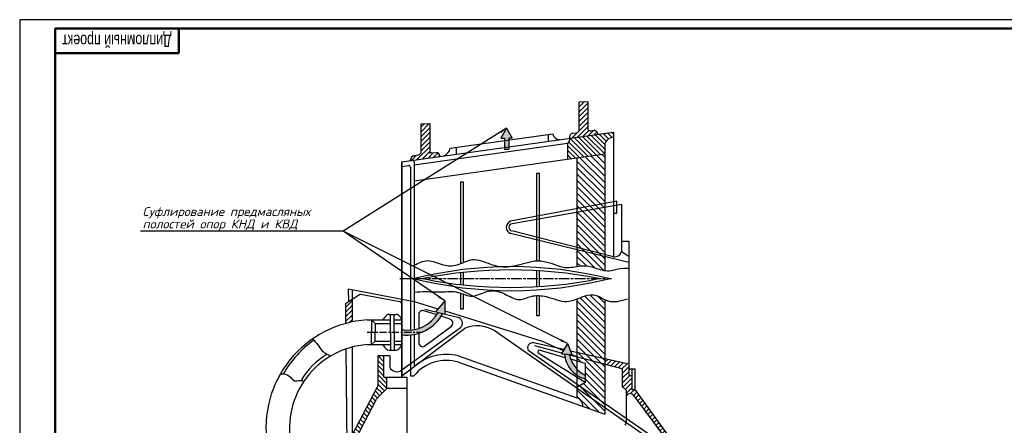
# Model space of a CAD drawing. Header units: millimetres. Extents: x 612 to 1453, y -79 to 515.
# Tile 4 of 5: x 612 to 1169, y 286 to 515. Entities that reach past the tile are written whole.
import ezdxf
from ezdxf.enums import TextEntityAlignment as Align

# ---------------------------------------------------------------- set-up
doc = ezdxf.new("R2010")
doc.units = ezdxf.units.MM
doc.linetypes.add('AM_ISO08W050x2', pattern=[9, 6, -0.75, 1.5, -0.75])
doc.linetypes.add('CENTER', pattern=[7, 4, -1, 1, -1])
for name, color, linetype, lineweight in [('AM_5', 3, 'Continuous', 25), ('AM_7', 4, 'AM_ISO08W050x2', 25), ('AM_BOR', 7, 'Continuous', 50)]:
    doc.layers.add(name, color=color, linetype=linetype, lineweight=lineweight)
for name, color, linetype in [('Основной', 7, 'Continuous'), ('ось', 3, 'CENTER'), ('Текст', 5, 'Continuous'), ('штрих', 191, 'Continuous')]:
    doc.layers.add(name, color=color, linetype=linetype)
doc.styles.add('ROMANS', font='romans.shx', dxfattribs={"oblique": 15, "height": 5})
doc.styles.get("Standard").update_dxf_attribs({"font": 'aaa.shx'})
doc.dimstyles.new('ISO-25', dxfattribs={"dimtxt": 2.5, "dimasz": 2.5, "dimexe": 1.25, "dimexo": 0.625, "dimtad": 1, "dimtxsty": 'Standard', "dimcen": 2.5, "dimadec": 0, "dimazin": 0, "dimtfac": 1, "dimtmove": 0, "dimatfit": 3, "dimfxl": 0, "dimarcsym": 0})
pattern_1 = [(45, (-605.1486, -367.3792), (-1.3470384, 1.3470384), [])]
pattern_2 = [(135, (-605.1486, -367.3792), (-1.7960512, -1.7960512), [])]
pattern_3 = [(135, (-605.1486, -367.3792), (-1.3470384, -1.3470384), [])]

# ---------------------------------------------------------------- blocks, each defined once
blk = doc.blocks.new('A1')
at = {"color": 7, "lineweight": 50}
blk.add_line((20, 5), (20, 589), dxfattribs=at)
blk.add_lwpolyline([(20, 5), (836, 5), (836, 589), (20, 589)], dxfattribs=at)
at = {"layer": 'AM_BOR', "color": 7, "lineweight": 50}
blk.add_line((90, 575), (90, 589), dxfattribs=at)
at = {"layer": 'AM_BOR', "color": 6, "lineweight": 25}
blk.add_lwpolyline([(0, 0), (841, 0), (841, 594), (0, 594)], close=True, dxfattribs=at)
at = {"layer": 'AM_BOR', "color": 7, "lineweight": 50}
blk.add_lwpolyline([(90, 575), (20, 575)], dxfattribs=at)
at = {"layer": 'AM_BOR', "color": 7, "lineweight": 70, "ltscale": 0.75, "width": 0.75}
blk.add_attdef('NUMB', text='', height=7, rotation=180, dxfattribs=at).set_placement((55, 582), align=Align.MIDDLE_CENTER)

msp = doc.modelspace()

# ---------------------------------------------------------------- hatches: boundary and pattern name
at = {"layer": 'Основной'}
h = msp.add_hatch(color=256, dxfattribs=at)
h.paths.add_polyline_path([(887.41, 453.68), (885.24, 449.92), (889.59, 449.92)])
h.paths.add_polyline_path([(889.59, 449.92), (885.24, 449.92), (884.17, 448.06), (886.2, 448.06), (886.2, 441.84), (888.63, 441.84), (888.63, 448.06), (890.66, 448.06)])
h = msp.add_hatch(color=256, dxfattribs=at)
h.paths.add_polyline_path([(852.45, 356.11), (847.09, 349.97), (852.43, 348.64)])
h.paths.add_polyline_path([(851.27, 348.93), (848.73, 349.56, -0.325305), (828.15, 339.9), (828.15, 338.33), (839.28, 338.33, 0.177364)])
h.paths.add_polyline_path([(839.28, 338.33), (828.15, 338.33), (828.15, 336.88, 0.122472)])
h = msp.add_hatch(color=256, dxfattribs=at)
h.paths.add_polyline_path([(921.79, 331.99), (918.41, 326.16), (924.38, 325.69)])
h.paths.add_polyline_path([(922.93, 325.81), (921.06, 325.95), (923, 325.44, -0.005678)], flags=17)
h.paths.add_polyline_path([(923, 325.44), (921.06, 325.95), (920.28, 326.01, 0.236296), (927.21, 314), (927.21, 317.49, -0.139616)])
h.paths.add_polyline_path([(927.21, 317.49), (927.21, 314, 0.082913), (931.88, 311.92), (931.88, 314.09, -0.088496)])
at = {"layer": 'штрих'}
h = msp.add_hatch(dxfattribs=at)
h.set_pattern_fill('ANSI31', color=256, scale=0.6, style=0)
h.set_pattern_definition(pattern_1)
h.paths.add_polyline_path([(843.89, 456.36), (839.01, 456.17), (839.01, 440.05, -0.244045), (837.64, 438.63), (835.32, 438.3, 0.325026), (832.93, 435.44), (849.83, 437.81, 0.310961), (847.5, 440.01), (845.71, 439.76, -0.339593), (843.89, 440.74)])
h.paths.add_polyline_path([(928.43, 452.61, -0.244045), (927.06, 451.18), (924.73, 450.85, 0.4231), (923.14, 448.24, -0.013305), (923.18, 448.11), (939.25, 450.37, 0.310961), (936.92, 452.57), (935.13, 452.31, -0.339593), (933.31, 453.29), (933.31, 468.92), (928.43, 468.72)])
h = msp.add_hatch(dxfattribs=at)
h.set_pattern_fill('ANSI31', color=256, scale=0.6, angle=90, style=0)
h.set_pattern_definition(pattern_3)
h.paths.add_polyline_path([(942.96, 439.17), (942.96, 445.02, -0.287066), (947.89, 448.6), (947.89, 451.58), (923.18, 448.11, -0.348862), (921.94, 445.28), (921.94, 436.22)])
h = msp.add_hatch(dxfattribs=at)
h.set_pattern_fill('ANSI31', color=256, scale=0.8, angle=90, style=0)
h.set_pattern_definition(pattern_2)
h.paths.add_polyline_path([(942.96, 439.17), (927.21, 436.96), (927.21, 408.27), (942.96, 411.25)])
h.paths.add_polyline_path([(942.96, 408.97), (942.96, 411.25), (927.21, 408.27), (927.21, 406.2)])
h.paths.add_polyline_path([(942.96, 408.97), (927.21, 406.2), (927.21, 386.29), (942.96, 382.28)])
edge = h.paths.add_edge_path()
edge.add_line((927.21, 384.97), (927.21, 375.61))
edge.add_spline(control_points=[(927.21, 375.61), (928.32, 375.8), (931.7, 376.28), (936.92, 374.98), (941.06, 373.54), (942.96, 373.25)], knot_values=[94.569602, 94.569602, 94.569602, 94.569602, 97.885924, 104.731199, 110.539444, 110.539444, 110.539444, 110.539444], degree=3, periodic=0)
edge.add_line((942.96, 373.25), (942.96, 381.12))
edge.add_line((942.96, 381.12), (927.21, 384.97))
edge = h.paths.add_edge_path()
edge.add_spline(control_points=[(942.96, 356.83), (940.82, 357.83), (936.9, 360.51), (931.31, 358.78), (928.2, 357.53), (927.21, 357.16)], knot_values=[65.961671, 65.961671, 65.961671, 65.961671, 70.763133, 75.284258, 77.433159, 77.433159, 77.433159, 77.433159], degree=3, periodic=0)
edge.add_line((927.21, 357.16), (927.21, 326.87))
edge.add_line((927.21, 326.87), (942.96, 323.36))
edge.add_line((942.96, 323.36), (942.96, 356.83))
h.paths.add_polyline_path([(942.96, 320.18), (927.21, 324.33), (927.21, 322.03), (931.88, 320.7), (931.88, 309.87), (928.62, 307.94), (942.96, 297.98)])
h.paths.add_polyline_path([(927.21, 306.67), (927.21, 301.26, -0.357317), (930.47, 296.49), (942.96, 292.06), (942.96, 295.7)])
h.paths.add_polyline_path([(928.62, 307.94), (927.21, 307.11), (927.21, 306.67), (942.96, 295.7), (942.96, 297.98)])
h.paths.add_polyline_path([(927.21, 326.87), (927.21, 324.53), (928.25, 324.06), (942.96, 320.18), (942.96, 323.36)])
h = msp.add_hatch(dxfattribs=at)
h.set_pattern_fill('ANSI31', color=256, scale=0.8, angle=90, style=0)
h.set_pattern_definition(pattern_2)
h.paths.add_polyline_path([(942.96, 381.12), (942.96, 382.28), (927.21, 386.29), (927.21, 384.97)])
h = msp.add_hatch(dxfattribs=at)
h.set_pattern_fill('ANSI31', color=256, scale=0.6, style=0)
h.set_pattern_definition(pattern_1)
h.paths.add_polyline_path([(800.19, 356.93), (796.17, 354.37), (796.28, 343.27, -0.016426), (800.19, 344.2)])
h.paths.add_polyline_path([(783.81, 246.36), (780.57, 246.36), (780.57, 231.16), (783.81, 231.16)])
h.paths.add_polyline_path([(855.36, 224.73), (848.51, 224.73), (848.51, 216.62), (855.36, 216.62)])
h.paths.add_polyline_path([(831.02, 228.6), (831.02, 231.76), (830.18, 232.51), (817.23, 232.51), (817.23, 228.6)])
h = msp.add_hatch(dxfattribs=at)
h.set_pattern_fill('ANSI31', color=256, scale=0.6, angle=90, style=0)
h.set_pattern_definition(pattern_3)
h.paths.add_polyline_path([(819.69, 306.58), (819.69, 312.99), (817.97, 312.99), (817.97, 325.18), (814.68, 325.18), (814.68, 308.4, -0.122115), (814.43, 307.39), (792.19, 265.29), (782.65, 265.29), (779.17, 246.36), (781.3, 246.36), (784, 263.32), (792.35, 263.32), (792.35, 260.89), (797.62, 260.89), (797.62, 264.06), (802.72, 264.06), (802.72, 268.02), (800.63, 268.02, -0.122115), (799.96, 268.19), (798.77, 268.81, -0.414214), (798.17, 270.76), (813.89, 300.51, -0.071973), (814.25, 301.01)])
h.paths.add_polyline_path([(775.63, 257.47), (771.89, 257.47), (771.89, 246.36), (775.63, 246.36)])
h = msp.add_hatch(dxfattribs=at)
h.set_pattern_fill('ANSI31', color=256, scale=0.6, style=0)
h.set_pattern_definition(pattern_1)
h.paths.add_polyline_path([(958.26, 313.9), (956.52, 313.9), (956.52, 320.33), (942.96, 323.36), (942.96, 320.18), (952.82, 317.58), (952.82, 307.66), (955.02, 305.64), (955.02, 301.82, -0.55827), (958.94, 303.01), (980.04, 274.6), (1048.78, 274.6), (1048.78, 276.71), (981.16, 276.71), (960.01, 305.98), (958.26, 305.98)])

# ---------------------------------------------------------------- linework, layer by layer
at = {"layer": 'AM_7'}
msp.add_line((827.03, 368.64), (946.84, 368.64), dxfattribs=at)
at = {"layer": 'Основной'}
for p, q in [((928.43, 468.72), (933.31, 468.92)), ((928.43, 452.61), (928.43, 468.72)), ((933.31, 468.92), (933.31, 453.29)), ((828.15, 434.77), (947.89, 451.58)), ((839.01, 456.17), (843.89, 456.36)), ((839.01, 440.05), (839.01, 456.17)), ((843.89, 456.36), (843.89, 439.37)), ((887.41, 453.68), (884.17, 448.06)), ((887.41, 453.68), (890.66, 448.06)), ((935.05, 452.3), (936.92, 452.57)), ((947.89, 451.58), (947.89, 381.02)), ((855.48, 442.36), (913.54, 450.52)), ((884.17, 448.06), (886.2, 448.06)), ((886.2, 448.06), (886.2, 441.84)), ((890.66, 448.06), (888.63, 448.06)), ((888.63, 448.06), (888.63, 441.84)), ((910.86, 450.14), (910.86, 446.38)), ((924.74, 450.85), (927.06, 451.18)), ((835.15, 433.1), (921.94, 445.28)), ((858.85, 442.84), (858.85, 439.08)), ((886.2, 441.84), (888.63, 441.84)), ((921.94, 445.28), (921.94, 436.22)), ((942.96, 445.02), (942.96, 373.25)), ((828.15, 312.99), (828.15, 434.77)), ((828.15, 434.77), (828.15, 312.99)), ((835.15, 424.03), (942.96, 439.17)), ((835.32, 438.3), (837.64, 438.63)), ((845.64, 439.75), (847.5, 440.01)), ((927.21, 436.96), (927.21, 375.61)), ((828.15, 432.11), (831.88, 432.64)), ((833.01, 431.65), (833.01, 339.59)), ((835.15, 434.6), (835.15, 339.85)), ((949.72, 412.53), (889.55, 401.16)), ((949.72, 405.64), (949.72, 412.53)), ((952.53, 410.66), (890.56, 399.74)), ((952.53, 410.66), (952.53, 384.18)), ((947.89, 405.64), (949.72, 405.64)), ((947.89, 381.02), (890.35, 395.69)), ((956.52, 377.8), (889.68, 394.15)), ((952.53, 389.87), (956.52, 389.87)), ((956.52, 389.87), (956.52, 313.9)), ((952.53, 384.05), (956.59, 381.39)), ((797.83, 362.8), (835.15, 355.76)), ((797.83, 362.8), (797.88, 355.46)), ((800.19, 344.2), (800.19, 362.36)), ((804.8, 359.87), (796.17, 354.37)), ((804.8, 359.87), (826.93, 355.78)), ((927.21, 357.16), (927.21, 301.26)), ((942.96, 356.83), (942.96, 292.06)), ((796.17, 354.37), (796.28, 343.27)), ((835.15, 355.76), (848.54, 351.63)), ((841.1, 351.47), (860.42, 346.64)), ((852.45, 356.11), (847.09, 349.97)), ((852.45, 356.11), (852.43, 348.64)), ((820.88, 348.44), (824.98, 348.44)), ((821.65, 338.33), (821.65, 348.44)), ((823.8, 338.33), (823.8, 348.44)), ((837.75, 348.48), (837.75, 340.49)), ((847.87, 348.15), (840.59, 350.53)), ((855.55, 345.64), (850.33, 347.35)), ((852.44, 350.42), (907.63, 333.37)), ((808.51, 345.3), (821.65, 345.3)), ((811.06, 345.3), (812.96, 343.29)), ((811.06, 345.3), (811.06, 338.33)), ((812.96, 343.29), (812.96, 338.22)), ((812.96, 343.29), (821.65, 343.29)), ((823.8, 345.3), (828.15, 345.3)), ((823.8, 343.29), (828.15, 343.29)), ((828.15, 317.13), (861.36, 341)), ((828.15, 313.62), (863.64, 340.46)), ((841.21, 330.6), (856.18, 341.86)), ((811.06, 331.36), (811.06, 338.33)), ((812.96, 333.37), (812.96, 338.44)), ((821.65, 338.33), (821.65, 328.22)), ((823.8, 338.33), (823.8, 328.22)), ((833.01, 336.84), (833.01, 313.72)), ((835.15, 337.14), (835.15, 318.92)), ((837.75, 337.79), (837.75, 332.32)), ((977.97, 271.31), (880.44, 339.24)), ((796.43, 328.87), (796.99, 274.38)), ((800.19, 280.44), (800.19, 330)), ((808.51, 331.36), (821.65, 331.36)), ((811.06, 331.36), (812.96, 333.37)), ((812.96, 333.37), (821.65, 333.37)), ((823.8, 333.37), (828.15, 333.37)), ((823.8, 331.36), (828.15, 331.36)), ((919.79, 328.53), (902.71, 332.34)), ((918.66, 326.59), (903.4, 330.61)), ((907.63, 333.37), (919.49, 328.01)), ((921.79, 331.99), (918.41, 326.16)), ((921.79, 331.99), (924.38, 325.69)), ((814.68, 325.18), (821.25, 325.18)), ((814.68, 308.4), (814.68, 325.18)), ((817.97, 312.99), (817.97, 325.18)), ((820.88, 328.22), (824.98, 328.22)), ((821.25, 325.18), (821.25, 318.61)), ((860.2, 325.03), (927.21, 301.26)), ((977.97, 273.65), (899.69, 328.04)), ((931.88, 309.87), (905.35, 326.47)), ((920.55, 323.93), (906.51, 327.93)), ((918.41, 326.16), (924.38, 325.69)), ((952.82, 317.58), (921.06, 325.95)), ((956.52, 320.33), (923.57, 327.68)), ((924.33, 325.83), (927.21, 324.53)), ((860.2, 321.41), (942.96, 292.06)), ((931.88, 320.7), (923.71, 323.02)), ((931.88, 320.7), (931.88, 309.87)), ((817.97, 312.99), (831.02, 312.99)), ((819.69, 306.58), (819.69, 312.99)), ((831.02, 312.99), (831.02, 224.41)), ((833.01, 313.72), (834.98, 313.72)), ((952.82, 317.58), (952.82, 307.66)), ((956.52, 317.59), (960.01, 317.59)), ((956.52, 313.9), (958.26, 313.9)), ((958.26, 317.59), (958.26, 305.98)), ((960.01, 317.59), (960.01, 305.98)), ((792.19, 265.29), (814.43, 307.39)), ((814.25, 301.01), (819.69, 306.58)), ((831.02, 306.58), (819.69, 306.58)), ((931.88, 309.87), (927.21, 307.11)), ((952.82, 307.66), (955.02, 305.64)), ((955.02, 305.64), (955.02, 287.18)), ((958.26, 305.98), (960.01, 305.98)), ((958.87, 303.1), (980.04, 274.6)), ((960.01, 305.98), (981.16, 276.71)), ((798.17, 270.76), (813.89, 300.51))]:
    msp.add_line(p, q, dxfattribs=at)
for points in [[(905.99, 378.73), (905.99, 428.09), (904.34, 428.09), (904.34, 378.73)], [(863.01, 377.8), (863.01, 423.3), (861.36, 423.3), (861.36, 377.11)], [(861.36, 371.98), (861.36, 365.29)], [(863.01, 365.11), (863.01, 372.17)], [(904.34, 373.19), (904.34, 364.09)], [(905.99, 364.19), (905.99, 373.09)], [(861.36, 360.38), (861.36, 351.61), (863.01, 351.61), (863.01, 359.77)], [(904.34, 359.06), (904.34, 347.87), (905.99, 347.87), (905.99, 359.05)]]:
    msp.add_lwpolyline(points, dxfattribs=at)
for centre, radius, start, end in [((926.37, 453.21), 2.15, 288.678, 343.5367), ((934.86, 453.99), 1.69, 204.1805, 279.209), ((936.49, 449.77), 2.83, 12.1142, 81.2088), ((917.47, 451.31), 4.02, 191.4412, 268.9219), ((920.78, 447.47), 2.48, 297.9374, 14.8652), ((925.2, 448.77), 2.13, 101.7367, 198.1639), ((948.29, 442.87), 5.74, 93.9967, 158.0646), ((845.44, 441.43), 1.69, 204.1805, 279.209), ((849.92, 443.4), 5.66, 290.5191, 349.4419), ((836.09, 435.23), 3.17, 103.5681, 176.1561), ((834.15, 434.6), 1, 0, 97.9916), ((836.95, 440.66), 2.15, 288.678, 343.5367), ((847.07, 437.22), 2.83, 12.1142, 81.2088), ((832.01, 431.65), 1, 0, 97.9916), ((891.03, 397.68), 3.78, 112.9405, 249.1068), ((890.75, 397.7), 2.05, 95.5159, 258.5788), ((948.5, 385.12), 4.14, 261.4951, 346.8658), ((890.25, 148.55), 226.88, 75.9456, 104.0544), ((889.86, 123.19), 250.42, 78.5646, 101.4354), ((890.25, 588.72), 226.88, 255.9456, 284.0544), ((889.86, 614.09), 250.42, 258.5646, 281.4354), ((825.94, 353.73), 2.28, 13.9944, 64.316), ((828.61, 337.65), 13.75, 131.822, 146.1679), ((820.88, 346.28), 2.16, 90, 131.822), ((824.98, 346.28), 2.16, 54.1226, 90), ((823.29, 343.95), 5.04, 15.5629, 54.1226), ((831.8, 358.88), 19.32, 259.0952, 331.1751), ((830.8, 359.99), 23.26, 263.4435, 331.6034), ((839.91, 348.48), 2.16, 71.8832, 180), ((854.88, 343.58), 2.16, 306.9655, 71.8832), ((858.98, 343.5), 3.46, 313.6449, 65.2879), ((812.4, 284.26), 61.16, 93.6473, 188.5739), ((870.85, 323.52), 18.41, 58.6271, 113.0553), ((812.58, 285.41), 59.28, 125.1981, 150.3695), ((811.93, 284.19), 47.3, 94.1506, 191.0254), ((828.61, 339.01), 13.75, 213.8321, 228.178), ((820.88, 330.38), 2.16, 228.178, 270), ((823.29, 332.71), 5.04, 305.8774, 344.4371), ((839.91, 332.32), 2.16, 180, 306.9655), ((902.08, 329.57), 2.84, 77.1272, 212.6362), ((806.16, 290.96), 40.41, 120.1293, 150.2121), ((824.98, 330.38), 2.16, 270, 305.8774), ((853.62, 297.6), 28.2, 76.5185, 130.9049), ((905.95, 327.19), 0.931, 52.5245, 230.0467), ((935.75, 326.93), 15.5, 183.3731, 255.5117), ((939.07, 328.86), 16.43, 190.7138, 244.0365), ((825.24, 320.39), 4.37, 204.1012, 311.7539), ((853.33, 298.73), 23.7, 73.1481, 140.7442), ((812.52, 308.4), 2.16, 332.1512, 0), ((815.8, 299.5), 2.16, 135.6846, 152.1512), ((925.93, 296.89), 4.56, 354.9678, 73.6184), ((957.35, 301.21), 2.4, 48.6574, 165.3506), ((952.86, 287.18), 2.16, 316.8723, 0)]:
    msp.add_arc(centre, radius, start, end, dxfattribs=at)
for points in [[(835.15, 376.27), (842.6, 378.82), (851.59, 376.42), (859.38, 376.42), (868.06, 379.42), (878.25, 376.87), (886.79, 375.37), (896.37, 377.02), (902.21, 378.52), (909.7, 378.22), (921.68, 374.92), (930.52, 375.97), (937.26, 374.78), (945.5, 373.13), (950.59, 374.18), (956.52, 374.63)], [(777.66, 334.66), (780.55, 331.25), (782.93, 327.97), (785.65, 326.02), (787.98, 325.05)], [(759.5, 314.86), (764.27, 313.59), (767.48, 310.93), (770.49, 311.07), (772.76, 310.63)]]:
    msp.add_spline(points, degree=3, dxfattribs=at)
msp.add_open_spline([(835.15, 361.04), (837.44, 361.19), (842.7, 361.49), (850.54, 360.8), (859.14, 362.12), (867.81, 356.72), (876.81, 362.93), (886.47, 360.65), (893.9, 355.27), (901.81, 359.5), (911.07, 358.86), (920.65, 354.15), (929.29, 358.15), (937.6, 360.73), (943.5, 355.63), (950.42, 355.49), (953.96, 356.65), (955.83, 357.26)], degree=3, knots=[0.444528, 0.444528, 0.444528, 0.444528, 5.204562, 11.417568, 16.825993, 22.910502, 30.42681, 36.445707, 42.826371, 47.569664, 53.499042, 61.824628, 68.110572, 72.631697, 78.857778, 82.503995, 86.5907, 86.5907, 86.5907, 86.5907], dxfattribs=at)
at = {"layer": 'ось'}
msp.add_line((808.51, 338.33), (839.9, 338.33), dxfattribs=at)

# ---------------------------------------------------------------- block references
at = {"lineweight": 0}
msp.add_blockref('A1', (611.88, -78.89), dxfattribs=at).add_auto_attribs({'NUMB': 'Дипломный проект'})

# ---------------------------------------------------------------- texts
at = {"layer": 'Текст', "color": 7, "style": 'ROMANS', "oblique": 15}
for s, p in [('Суфлирование предмасляных', (681.41, 404.08)), ('полостей опор КНД и КВД', (681.41, 397.08))]:
    msp.add_text(s, height=5, dxfattribs=at).set_placement(p)

# ---------------------------------------------------------------- leaders
at = {"layer": 'AM_5'}
for points in [[(887.41, 453.68), (794.94, 395.42), (782.5, 395.42)], [(852.45, 356.11), (794.94, 395.42), (680.18, 395.42)], [(921.79, 331.99), (794.94, 395.42), (782.5, 395.42)]]:
    msp.add_leader(points, dimstyle='ISO-25', override={"dimasz": 4, "dimgap": 0.625, "dimtad": 0}, dxfattribs=at)

doc.saveas('drawing.dxf')
